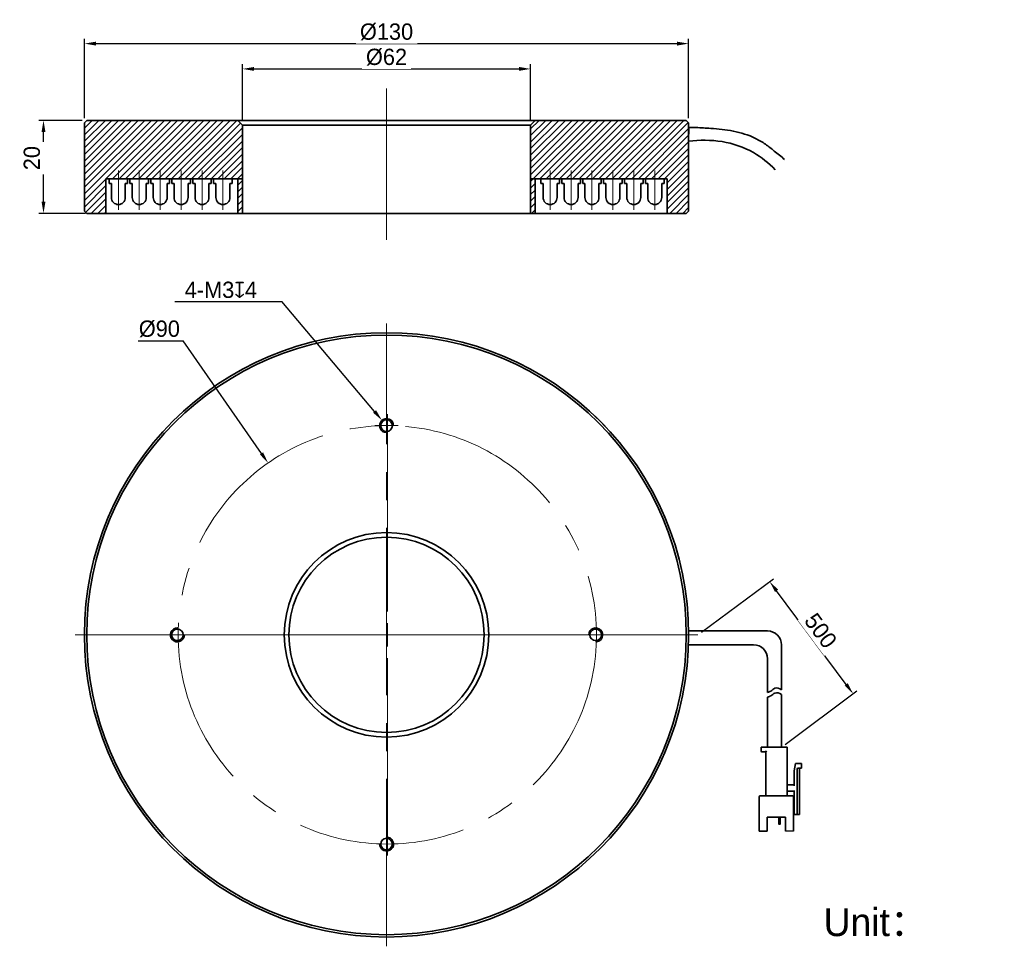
# Model space of a CAD drawing. Header units: inches. Extents: x -2951 to -2739, y -678 to -478.
import ezdxf

# ---------------------------------------------------------------- set-up
doc = ezdxf.new("R2010")
doc.units = ezdxf.units.IN
doc.header["$LTSCALE"] = 3
doc.header["$MEASUREMENT"] = 0
doc.header["$PDSIZE"] = -5
doc.linetypes.add('点画线', pattern=[18, 12, -2, 2, -2])
doc.layers.get('0').update_dxf_attribs({"lineweight": 40})
doc.layers.get('Defpoints').update_dxf_attribs({"lineweight": 18})
for name, color, linetype, lineweight in [('中心线层', 1, '点画线', 18), ('剖面线层', 4, 'Continuous', 18), ('尺寸线层', 3, 'Continuous', 18), ('明细栏文字', 6, 'Continuous', 18), ('粗实线', 7, 'Continuous', 30), ('粗实线层', 7, 'Continuous', 35)]:
    doc.layers.add(name, color=color, linetype=linetype, lineweight=lineweight)
doc.styles.get("Standard").update_dxf_attribs({"font": '兰亭黑 GBK.TTF'})
doc.dimstyles.new('CST Standard', dxfattribs={"dimtxt": 3.5, "dimasz": 2.5, "dimexe": 1, "dimexo": 1, "dimgap": 0.6, "dimtad": 1, "dimtoh": 1, "dimdsep": 46, "dimtxsty": 'Standard', "dimcen": -2.5, "dimdle": 5, "dimclrd": 8, "dimclre": 8, "dimadec": 1, "dimazin": 2, "dimtfac": 1, "dimtofl": 0, "dimtmove": 0, "dimatfit": 0, "dimfxl": 1, "dimtolj": 1, "dimarcsym": 0})

# ---------------------------------------------------------------- blocks, each defined once
blk = doc.blocks.new('*D114')
at = {"layer": 'Defpoints', "color": 0}
for p in [(-2840.84, -488.86), (-2902.84, -500.93), (-2840.84, -500.93)]:
    blk.add_point(p, dxfattribs=at)
at = {"layer": '尺寸线层', "color": 8, "linetype": 'Continuous', "lineweight": -2}
for p, q in [((-2902.84, -499.93), (-2902.84, -487.86)), ((-2900.34, -488.86), (-2843.34, -488.86)), ((-2840.84, -499.93), (-2840.84, -487.86))]:
    blk.add_line(p, q, dxfattribs=at)
at = {"layer": '尺寸线层', "color": 8}
for points in [[(-2900.34, -488.44), (-2900.34, -489.27), (-2902.84, -488.86)], [(-2843.34, -489.27), (-2843.34, -488.44), (-2840.84, -488.86)]]:
    blk.add_solid(points, dxfattribs=at)
at = {"layer": '尺寸线层', "color": 0, "ltscale": 3, "insert": (-2871.84, -486.33), "char_height": 3.5, "attachment_point": 5, "bg_fill": 3, "box_fill_scale": 1.25, "bg_fill_color": 9, "bg_fill_true_color": 13158600, "bg_fill_transparency": 0}
blk.add_mtext('\\A1;%%C62', dxfattribs=at)
blk = doc.blocks.new('*D115')
at = {"layer": 'Defpoints', "color": 0}
for p in [(-2806.84, -483.42), (-2936.84, -500.43), (-2806.84, -500.43)]:
    blk.add_point(p, dxfattribs=at)
at = {"layer": '尺寸线层', "color": 8, "linetype": 'Continuous', "lineweight": -2}
for p, q in [((-2936.84, -499.43), (-2936.84, -482.42)), ((-2806.84, -499.43), (-2806.84, -482.42)), ((-2934.34, -483.42), (-2809.34, -483.42))]:
    blk.add_line(p, q, dxfattribs=at)
at = {"layer": '尺寸线层', "color": 8}
for points in [[(-2934.34, -483), (-2934.34, -483.84), (-2936.84, -483.42)], [(-2809.34, -483.84), (-2809.34, -483), (-2806.84, -483.42)]]:
    blk.add_solid(points, dxfattribs=at)
at = {"layer": '尺寸线层', "color": 0, "ltscale": 3, "insert": (-2871.84, -480.9), "char_height": 3.5, "attachment_point": 5, "bg_fill": 3, "box_fill_scale": 1.25, "bg_fill_color": 9, "bg_fill_true_color": 13158600, "bg_fill_transparency": 0}
blk.add_mtext('\\A1;%%C130', dxfattribs=at)
blk = doc.blocks.new('*D116')
at = {"layer": 'Defpoints', "color": 0}
for p in [(-2945.65, -499.93), (-2936.34, -499.93), (-2935.59, -519.93)]:
    blk.add_point(p, dxfattribs=at)
at = {"layer": '尺寸线层', "color": 8, "linetype": 'Continuous', "lineweight": -2}
for p, q in [((-2937.34, -499.93), (-2946.65, -499.93)), ((-2945.65, -517.43), (-2945.65, -502.43)), ((-2936.59, -519.93), (-2946.65, -519.93))]:
    blk.add_line(p, q, dxfattribs=at)
at = {"layer": '尺寸线层', "color": 8}
for points in [[(-2945.23, -502.43), (-2946.06, -502.43), (-2945.65, -499.93)], [(-2946.06, -517.43), (-2945.23, -517.43), (-2945.65, -519.93)]]:
    blk.add_solid(points, dxfattribs=at)
at = {"layer": '尺寸线层', "color": 0, "ltscale": 3, "insert": (-2948.14, -508.05), "char_height": 3.5, "attachment_point": 5, "rotation": 90, "bg_fill": 3, "box_fill_scale": 1.25, "bg_fill_color": 9, "bg_fill_true_color": 13158600, "bg_fill_transparency": 0}
blk.add_mtext('\\A1;20', dxfattribs=at)
blk = doc.blocks.new('*D117')
at = {"layer": 'Defpoints', "color": 0}
for p in [(-2897.32, -573.63), (-2846.01, -647.57)]:
    blk.add_point(p, dxfattribs=at)
at = {"layer": '尺寸线层', "color": 8, "linetype": 'Continuous'}
for p, q in [((-2871.66, -605.6), (-2871.66, -563.1)), ((-2871.66, -613.1), (-2871.66, -608.1)), ((-2876.66, -610.6), (-2919.16, -610.6)), ((-2874.16, -610.6), (-2869.16, -610.6)), ((-2866.66, -610.6), (-2824.16, -610.6)), ((-2871.66, -615.6), (-2871.66, -658.1))]:
    blk.add_line(p, q, dxfattribs=at)
at = {"layer": '尺寸线层', "color": 8}
blk.add_solid([(-2899.08, -571.81), (-2898.4, -571.34), (-2897.32, -573.63)], dxfattribs=at)
at = {"layer": '尺寸线层', "color": 0, "ltscale": 3, "insert": (-2920.72, -544.8), "char_height": 3.5, "attachment_point": 5, "bg_fill": 3, "box_fill_scale": 1.25, "bg_fill_color": 9, "bg_fill_true_color": 13158600, "bg_fill_transparency": 0}
blk.add_mtext('\\A1;%%C90', dxfattribs=at)
at = {"layer": '尺寸线层', "color": 8, "linetype": 'Continuous', "lineweight": -2}
for p in [(-2925.27, -547.32), (-2898.74, -571.58)]:
    blk.add_line(p, (-2915.57, -547.32), dxfattribs=at)
blk = doc.blocks.new('*D118')
at = {"layer": 'Defpoints', "color": 0}
for p in [(-2872.81, -564.46), (-2870.87, -566.75)]:
    blk.add_point(p, dxfattribs=at)
at = {"layer": '尺寸线层', "color": 8, "linetype": 'Continuous', "lineweight": -2}
blk.add_line((-2874.42, -562.55), (-2894.4, -538.89), dxfattribs=at)
at = {"layer": '尺寸线层', "color": 8, "linetype": 'Continuous'}
for p, q in [((-2871.84, -568.1), (-2871.84, -563.1)), ((-2874.34, -565.6), (-2869.34, -565.6))]:
    blk.add_line(p, q, dxfattribs=at)
at = {"layer": '尺寸线层', "color": 8}
blk.add_solid([(-2874.74, -562.81), (-2874.1, -562.28), (-2872.81, -564.46)], dxfattribs=at)
at = {"layer": '尺寸线层', "color": 0, "ltscale": 3, "insert": (-2907.48, -536.4), "char_height": 3.5, "attachment_point": 5, "bg_fill": 3, "box_fill_scale": 1.25, "bg_fill_color": 9, "bg_fill_true_color": 13158600, "bg_fill_transparency": 0}
blk.add_mtext('\\A1;\\A1;4-M3{\\fGDT|b0|i0|c0|p2;\\C0;x}4', dxfattribs=at)
at = {"layer": '尺寸线层', "color": 8, "linetype": 'Continuous', "lineweight": -2}
blk.add_line((-2917.36, -538.89), (-2894.4, -538.89), dxfattribs=at)
blk = doc.blocks.new('*D119')
at = {"layer": 'Defpoints', "color": 0}
for p in [(-2789.42, -599.12), (-2804.84, -610.6), (-2786.87, -634.76)]:
    blk.add_point(p, dxfattribs=at)
at = {"layer": '尺寸线层', "color": 8, "linetype": 'Continuous', "lineweight": -2}
for p, q in [((-2804.04, -610), (-2788.61, -598.53)), ((-2772.93, -621.27), (-2787.92, -601.13)), ((-2786.07, -634.16), (-2770.64, -622.68))]:
    blk.add_line(p, q, dxfattribs=at)
at = {"layer": '尺寸线层', "color": 8}
for points in [[(-2787.59, -600.88), (-2788.26, -601.38), (-2789.42, -599.12)], [(-2773.27, -621.52), (-2772.6, -621.02), (-2771.44, -623.28)]]:
    blk.add_solid(points, dxfattribs=at)
at = {"layer": '尺寸线层', "color": 0, "ltscale": 3, "insert": (-2778.43, -609.71), "char_height": 3.5, "attachment_point": 5, "rotation": 306.6544, "bg_fill": 3, "box_fill_scale": 1.25, "bg_fill_color": 9, "bg_fill_true_color": 13158600, "bg_fill_transparency": 0}
blk.add_mtext('\\A1;500', dxfattribs=at)

msp = doc.modelspace()

# ---------------------------------------------------------------- linework, layer by layer
at = {"color": 0, "linetype": 'Continuous', "lineweight": 15}
msp.add_line((-2840.842, -512.529), (-2840.642, -512.529), dxfattribs=at)
at = {"layer": '中心线层', "color": 0}
for p, q in [((-2871.842, -493.037), (-2871.842, -525.598)), ((-2871.842, -677.601), (-2871.842, -543.601)), ((-2938.842, -610.601), (-2804.842, -610.601))]:
    msp.add_line(p, q, dxfattribs=at)
at = {"layer": '中心线层', "color": 0, "ltscale": 3}
for p, q in [((-2929.542, -510.707), (-2929.542, -519.165)), ((-2925.042, -510.707), (-2925.042, -519.165)), ((-2920.542, -510.707), (-2920.542, -519.165)), ((-2916.042, -510.707), (-2916.042, -519.165)), ((-2911.542, -510.707), (-2911.542, -519.165)), ((-2907.042, -510.707), (-2907.042, -519.165)), ((-2836.642, -510.707), (-2836.642, -519.165)), ((-2832.142, -510.707), (-2832.142, -519.165)), ((-2827.642, -510.707), (-2827.642, -519.165)), ((-2823.142, -510.707), (-2823.142, -519.165)), ((-2818.642, -510.707), (-2818.642, -519.165)), ((-2814.142, -510.707), (-2814.142, -519.165))]:
    msp.add_line(p, q, dxfattribs=at)
at = {"layer": '中心线层', "color": 0}
msp.add_circle((-2871.662, -610.601), 45, dxfattribs=at)
at = {"layer": '粗实线', "color": 0}
msp.add_line((-2784.268, -652.856), (-2785.968, -652.856), dxfattribs=at)
at = {"layer": '粗实线层', "color": 0}
for p, q in [((-2936.842, -500.429), (-2936.342, -499.929)), ((-2936.842, -500.429), (-2936.342, -499.929)), ((-2936.342, -499.929), (-2902.842, -499.929)), ((-2902.842, -499.929), (-2871.842, -499.929)), ((-2840.842, -499.929), (-2871.842, -499.929)), ((-2823.092, -499.929), (-2840.842, -499.929)), ((-2839.842, -499.929), (-2840.842, -500.929)), ((-2823.092, -499.929), (-2820.592, -499.929)), ((-2807.342, -499.929), (-2820.592, -499.929)), ((-2806.842, -500.429), (-2807.342, -499.929)), ((-2806.842, -500.429), (-2807.342, -499.929)), ((-2936.842, -500.429), (-2936.842, -501.929)), ((-2936.842, -500.429), (-2936.842, -501.929)), ((-2936.842, -501.929), (-2936.842, -507.429)), ((-2936.842, -501.929), (-2936.842, -502.929)), ((-2871.842, -500.929), (-2840.842, -500.929)), ((-2840.842, -500.929), (-2840.842, -519.929)), ((-2806.842, -500.429), (-2806.842, -501.929)), ((-2806.842, -500.429), (-2806.842, -501.929)), ((-2806.842, -501.929), (-2806.842, -502.929)), ((-2936.842, -507.429), (-2936.842, -519.429)), ((-2806.842, -506.429), (-2806.842, -516.429)), ((-2932.242, -512.529), (-2903.042, -512.529)), ((-2932.242, -512.529), (-2932.242, -519.929)), ((-2931.542, -512.529), (-2931.542, -513.529)), ((-2903.842, -519.929), (-2903.842, -512.529)), ((-2902.842, -512.529), (-2903.042, -512.529)), ((-2902.842, -519.929), (-2902.842, -512.529)), ((-2811.442, -512.529), (-2840.642, -512.529)), ((-2839.842, -519.929), (-2839.842, -512.529)), ((-2812.142, -512.529), (-2812.142, -513.529)), ((-2811.442, -512.529), (-2811.442, -519.929)), ((-2931.542, -513.529), (-2931.042, -513.529)), ((-2931.042, -513.529), (-2931.042, -516.529)), ((-2812.642, -513.529), (-2812.642, -516.529)), ((-2812.142, -513.529), (-2812.642, -513.529)), ((-2806.842, -516.429), (-2806.842, -519.429)), ((-2936.342, -519.929), (-2936.842, -519.429)), ((-2935.592, -519.929), (-2936.342, -519.929)), ((-2935.592, -519.929), (-2935.142, -519.929)), ((-2935.142, -519.929), (-2933.542, -519.929)), ((-2901.842, -519.929), (-2933.542, -519.929)), ((-2933.542, -519.929), (-2932.742, -519.929)), ((-2901.842, -519.929), (-2871.842, -519.929)), ((-2841.842, -519.929), (-2871.842, -519.929)), ((-2841.842, -519.929), (-2810.142, -519.929)), ((-2810.142, -519.929), (-2810.942, -519.929)), ((-2808.542, -519.929), (-2810.142, -519.929)), ((-2808.092, -519.929), (-2808.542, -519.929)), ((-2808.092, -519.929), (-2807.342, -519.929)), ((-2807.342, -519.929), (-2806.842, -519.429)), ((-2824.819, -565.7), (-2826.941, -563.579)), ((-2789.868, -609.756), (-2806.868, -609.756)), ((-2792.868, -612.756), (-2806.868, -612.756)), ((-2786.868, -612.756), (-2786.868, -622.421)), ((-2789.868, -615.756), (-2789.868, -622.969)), ((-2789.868, -623.995), (-2789.868, -634.756)), ((-2786.868, -623.447), (-2786.868, -634.756)), ((-2791.268, -635.556), (-2791.268, -634.756)), ((-2791.268, -634.756), (-2785.668, -634.756)), ((-2785.668, -645.056), (-2785.668, -634.756)), ((-2791.068, -635.756), (-2790.268, -635.756)), ((-2790.068, -635.556), (-2790.268, -635.756)), ((-2790.268, -645.056), (-2790.268, -635.756)), ((-2783.868, -638.256), (-2784.168, -639.856)), ((-2782.568, -638.256), (-2783.868, -638.256)), ((-2783.468, -649.256), (-2783.468, -639.456)), ((-2783.268, -639.256), (-2782.568, -639.256)), ((-2782.968, -649.256), (-2782.968, -639.256)), ((-2782.568, -639.256), (-2782.568, -638.256)), ((-2784.168, -639.856), (-2784.168, -643.056)), ((-2784.168, -642.856), (-2785.468, -642.856)), ((-2791.668, -652.856), (-2791.668, -645.456)), ((-2791.468, -645.256), (-2784.468, -645.256)), ((-2785.468, -644.256), (-2784.168, -644.256)), ((-2784.268, -652.856), (-2784.268, -645.456)), ((-2784.168, -644.056), (-2784.168, -649.256)), ((-2784.168, -648.056), (-2784.268, -648.056)), ((-2785.968, -649.856), (-2789.968, -649.856)), ((-2789.968, -652.856), (-2789.968, -649.856)), ((-2787.468, -649.856), (-2787.468, -651.236)), ((-2787.118, -649.856), (-2787.118, -651.236)), ((-2785.968, -652.856), (-2785.968, -649.856)), ((-2784.268, -649.256), (-2782.968, -649.256)), ((-2787.218, -651.336), (-2787.368, -651.336)), ((-2789.968, -652.856), (-2791.668, -652.856))]:
    msp.add_line(p, q, dxfattribs=at)
at = {"layer": '粗实线层', "color": 0, "ltscale": 3}
for p, q in [((-2927.542, -512.529), (-2927.542, -513.529)), ((-2927.042, -512.529), (-2927.042, -513.529)), ((-2923.042, -512.529), (-2923.042, -513.529)), ((-2922.542, -512.529), (-2922.542, -513.529)), ((-2918.542, -512.529), (-2918.542, -513.529)), ((-2918.042, -512.529), (-2918.042, -513.529)), ((-2914.042, -512.529), (-2914.042, -513.529)), ((-2913.542, -512.529), (-2913.542, -513.529)), ((-2909.542, -512.529), (-2909.542, -513.529)), ((-2909.042, -512.529), (-2909.042, -513.529)), ((-2906.242, -512.529), (-2904.242, -512.529)), ((-2905.042, -512.529), (-2905.042, -513.529)), ((-2837.442, -512.529), (-2839.442, -512.529)), ((-2838.642, -512.529), (-2838.642, -513.529)), ((-2834.642, -512.529), (-2834.642, -513.529)), ((-2834.142, -512.529), (-2834.142, -513.529)), ((-2830.142, -512.529), (-2830.142, -513.529)), ((-2829.642, -512.529), (-2829.642, -513.529)), ((-2825.642, -512.529), (-2825.642, -513.529)), ((-2825.142, -512.529), (-2825.142, -513.529)), ((-2821.142, -512.529), (-2821.142, -513.529)), ((-2820.642, -512.529), (-2820.642, -513.529)), ((-2816.642, -512.529), (-2816.642, -513.529)), ((-2816.142, -512.529), (-2816.142, -513.529)), ((-2928.042, -513.529), (-2928.042, -516.529)), ((-2927.542, -513.529), (-2928.042, -513.529)), ((-2927.042, -513.529), (-2926.542, -513.529)), ((-2926.542, -513.529), (-2926.542, -516.529)), ((-2923.542, -513.529), (-2923.542, -516.529)), ((-2923.042, -513.529), (-2923.542, -513.529)), ((-2922.542, -513.529), (-2922.042, -513.529)), ((-2922.042, -513.529), (-2922.042, -516.529)), ((-2919.042, -513.529), (-2919.042, -516.529)), ((-2918.542, -513.529), (-2919.042, -513.529)), ((-2918.042, -513.529), (-2917.542, -513.529)), ((-2917.542, -513.529), (-2917.542, -516.529)), ((-2914.542, -513.529), (-2914.542, -516.529)), ((-2914.042, -513.529), (-2914.542, -513.529)), ((-2913.542, -513.529), (-2913.042, -513.529)), ((-2913.042, -513.529), (-2913.042, -516.529)), ((-2910.042, -513.529), (-2910.042, -516.529)), ((-2909.542, -513.529), (-2910.042, -513.529)), ((-2909.042, -513.529), (-2908.542, -513.529)), ((-2908.542, -513.529), (-2908.542, -516.529)), ((-2905.542, -513.529), (-2905.542, -516.529)), ((-2905.042, -513.529), (-2905.542, -513.529)), ((-2838.642, -513.529), (-2838.142, -513.529)), ((-2838.142, -513.529), (-2838.142, -516.529)), ((-2835.142, -513.529), (-2835.142, -516.529)), ((-2834.642, -513.529), (-2835.142, -513.529)), ((-2834.142, -513.529), (-2833.642, -513.529)), ((-2833.642, -513.529), (-2833.642, -516.529)), ((-2830.642, -513.529), (-2830.642, -516.529)), ((-2830.142, -513.529), (-2830.642, -513.529)), ((-2829.642, -513.529), (-2829.142, -513.529)), ((-2829.142, -513.529), (-2829.142, -516.529)), ((-2826.142, -513.529), (-2826.142, -516.529)), ((-2825.642, -513.529), (-2826.142, -513.529)), ((-2825.142, -513.529), (-2824.642, -513.529)), ((-2824.642, -513.529), (-2824.642, -516.529)), ((-2821.642, -513.529), (-2821.642, -516.529)), ((-2821.142, -513.529), (-2821.642, -513.529)), ((-2820.642, -513.529), (-2820.142, -513.529)), ((-2820.142, -513.529), (-2820.142, -516.529)), ((-2817.142, -513.529), (-2817.142, -516.529)), ((-2816.642, -513.529), (-2817.142, -513.529)), ((-2816.142, -513.529), (-2815.642, -513.529)), ((-2815.642, -513.529), (-2815.642, -516.529))]:
    msp.add_line(p, q, dxfattribs=at)
at = {"layer": '粗实线层', "color": 0}
for centre, radius in [((-2871.842, -610.601), 65), ((-2871.842, -610.601), 64.5), ((-2871.842, -565.602), 1.25), ((-2871.842, -610.601), 22), ((-2871.842, -610.601), 21), ((-2916.842, -610.601), 1.25), ((-2826.842, -610.601), 1.25), ((-2871.842, -655.601), 1.25)]:
    msp.add_circle(centre, radius, dxfattribs=at)
for centre, radius, start, end in [((-2929.542, -516.529), 1.5, 179.99808, 270), ((-2814.142, -516.529), 1.5, 270, 0.00193), ((-2871.842, -565.602), 1.5, 359.27355, 270), ((-2916.842, -610.601), 1.5, 89.27355, 0), ((-2826.842, -610.601), 1.5, 269.27355, 180), ((-2789.868, -612.756), 3, 0, 90), ((-2792.868, -615.756), 3, 0, 90), ((-2791.068, -635.556), 0.2, 180, 270), ((-2783.268, -639.456), 0.2, 90, 180), ((-2785.468, -642.656), 0.2, 180, 270), ((-2791.468, -645.456), 0.2, 90, 180), ((-2790.468, -645.056), 0.2, 270, 0), ((-2785.468, -644.456), 0.2, 90, 180), ((-2785.468, -645.056), 0.2, 180, 270), ((-2784.468, -645.456), 0.2, 0, 90), ((-2787.368, -651.236), 0.1, 180, 270), ((-2787.218, -651.236), 0.1, 270, 0), ((-2871.842, -655.601), 1.5, 179.27355, 90)]:
    msp.add_arc(centre, radius, start, end, dxfattribs=at)
at = {"layer": '粗实线层', "color": 0, "ltscale": 3}
for centre, start, end in [((-2929.542, -516.529), 270, 0.00192), ((-2925.042, -516.529), 179.99808, 270), ((-2925.042, -516.529), 270, 0.00192), ((-2920.542, -516.529), 179.99808, 270), ((-2920.542, -516.529), 270, 0.00192), ((-2916.042, -516.529), 179.99808, 270), ((-2916.042, -516.529), 270, 0.00192), ((-2911.542, -516.529), 179.99808, 270), ((-2911.542, -516.529), 270, 0.00192), ((-2907.042, -516.529), 179.99808, 270), ((-2907.042, -516.529), 270, 0.00192), ((-2836.642, -516.529), 179.99808, 270), ((-2836.642, -516.529), 270, 0.00192), ((-2832.142, -516.529), 179.99808, 270), ((-2832.142, -516.529), 270, 0.00193), ((-2827.642, -516.529), 179.99808, 270), ((-2827.642, -516.529), 270, 0.00193), ((-2823.142, -516.529), 179.99808, 270), ((-2823.142, -516.529), 270, 0.00193), ((-2818.642, -516.529), 179.99808, 270), ((-2818.642, -516.529), 270, 0.00193), ((-2814.142, -516.529), 179.99808, 270)]:
    msp.add_arc(centre, 1.5, start, end, dxfattribs=at)
at = {"layer": '粗实线层', "color": 0}
for points, knots in [([(-2806.842, -506.929), (-2806.842, -506.923), (-2806.843, -506.905), (-2806.849, -506.707), (-2806.86, -506.289), (-2806.87, -505.715), (-2806.875, -505.048), (-2806.873, -504.362), (-2806.864, -503.736), (-2806.852, -503.254), (-2806.843, -502.974), (-2806.842, -502.943), (-2806.842, -502.929)], [0, 0, 0, 0, 305.3604443, 880.0670161, 1458.01965, 2044.0642119, 2639.2613402, 3240.841061, 3843.6008721, 4441.7971449, 5031.268715, 5488.4654216, 5488.4654216, 5488.4654216, 5488.4654216]), ([(-2806.86, -504.429), (-2802.098, -503.816), (-2797.077, -504.448), (-2792.918, -506.848), (-2791.185, -507.848), (-2789.613, -509.118), (-2788.227, -510.56)], [0, 0, 0, 0, 928.8931102, 928.8931102, 928.8931102, 1321.584828, 1321.584828, 1321.584828, 1321.584828]), ([(-2789.868, -622.969), (-2789.629, -622.932), (-2789.08, -622.733), (-2788.136, -621.778), (-2787.347, -622.08), (-2786.868, -622.421)], [0, 0, 0, 0, 334.2790985, 787.560868, 1452.5595752, 1452.5595752, 1452.5595752, 1452.5595752]), ([(-2789.868, -623.995), (-2789.629, -623.958), (-2789.08, -623.759), (-2788.136, -622.805), (-2787.347, -623.106), (-2786.868, -623.447)], [0, 0, 0, 0, 333.9382907, 786.7579254, 1451.0786458, 1451.0786458, 1451.0786458, 1451.0786458])]:
    msp.add_open_spline(points, degree=3, knots=knots, dxfattribs=at)

# ---------------------------------------------------------------- texts
at = {"layer": '明细栏文字', "color": 0, "ltscale": 3, "insert": (-2777.806, -669.41), "char_height": 6, "width": 32.50612, "attachment_point": 1}
msp.add_mtext('Unit：mm', dxfattribs=at)

# ---------------------------------------------------------------- next in the draw order: dimensions: what is measured, and where the dimension line sits
at = {"layer": '尺寸线层', "color": 0}
dim = msp.add_linear_dim(base=(-2840.842, -488.857), p1=(-2902.842, -500.929), p2=(-2840.842, -500.929), dimstyle='CST Standard', override={"dimpost": '%%C<>', "dimsah": 1, "dimtfill": 1, "dimtzin": 8}, dxfattribs=at)
dim.commit()
dim.dimension.update_dxf_attribs({"geometry": '*D114', "text_midpoint": (-2871.842, -486.332)})
dim = msp.add_diameter_dim_2p(p1=(-2846.01, -647.573), p2=(-2897.315, -573.629), dimstyle='CST Standard', override={"dimpost": '%%C<>', "dimsah": 1, "dimtfill": 1, "dimtzin": 8}, dxfattribs=at)
dim.commit()
dim.dimension.update_dxf_attribs({"geometry": '*D117', "text_midpoint": (-2920.719, -547.322), "dimtype": 163})
dim = msp.add_linear_dim(base=(-2789.417, -599.123), p1=(-2786.868, -634.756), p2=(-2804.842, -610.601), angle=126.6544, text='500', dimstyle='CST Standard', override={"dimpost": '500', "dimsah": 1, "dimtfill": 1}, dxfattribs=at)
dim.commit()
dim.dimension.update_dxf_attribs({"geometry": '*D119', "text_midpoint": (-2778.434, -609.715)})

# ---------------------------------------------------------------- next in the draw order: dimensions: what is measured, and where the dimension line sits
dim = msp.add_linear_dim(base=(-2806.842, -483.421), p1=(-2936.842, -500.429), p2=(-2806.842, -500.429), angle=0, dimstyle='CST Standard', override={"dimpost": '%%C<>', "dimsah": 1, "dimtfill": 1, "dimtzin": 8}, dxfattribs=at)
dim.commit()
dim.dimension.update_dxf_attribs({"geometry": '*D115', "text_midpoint": (-2871.842, -480.896)})
dim = msp.add_diameter_dim_2p(p1=(-2870.874, -566.748), p2=(-2872.81, -564.455), text='\\A1;4-M3{\\fGDT|b0|i0|c0|p2;\\C0;x}4', dimstyle='CST Standard', override={"dimtih": 1, "dimpost": '4-M<>牙深4', "dimtxsty": 'Standard', "dimsah": 1, "dimtfill": 1, "dimtzin": 8}, dxfattribs=at)
dim.commit()
dim.dimension.update_dxf_attribs({"geometry": '*D118', "text_midpoint": (-2907.476, -538.887), "dimtype": 163})

# ---------------------------------------------------------------- next in the draw order: linework, layer by layer
at = {"layer": '粗实线层', "color": 0}
for p, q in [((-2903.842, -499.929), (-2902.842, -500.929)), ((-2902.842, -500.929), (-2902.842, -519.929)), ((-2871.842, -500.929), (-2902.842, -500.929)), ((-2806.86, -504.429), (-2806.824, -501.429))]:
    msp.add_line(p, q, dxfattribs=at)
msp.add_open_spline([(-2806.824, -501.429), (-2806.303, -501.435), (-2804.721, -501.485), (-2801.524, -501.679), (-2797.178, -502.069), (-2793.583, -503.192), (-2791.367, -504.376), (-2789.98, -505.256), (-2788.295, -506.627), (-2786.909, -507.703), (-2786.206, -508.343)], degree=3, knots=[0, 0, 0, 0, 311.1801184, 945.7940035, 1914.6894985, 2913.8814837, 3165.6296517, 3415.1082732, 3894.2276796, 4462.5073126, 4462.5073126, 4462.5073126, 4462.5073126], dxfattribs=at)

# ---------------------------------------------------------------- next in the draw order: dimensions: what is measured, and where the dimension line sits
at = {"layer": '尺寸线层', "color": 0}
dim = msp.add_linear_dim(base=(-2945.646, -499.929), p1=(-2935.592, -519.929), p2=(-2936.342, -499.929), angle=90, dimstyle='CST Standard', override={"dimsah": 1, "dimtfill": 1, "dimtzin": 8}, dxfattribs=at)
dim.commit()
dim.dimension.update_dxf_attribs({"geometry": '*D116', "text_midpoint": (-2945.646, -508.05), "dimtype": 160})

# ---------------------------------------------------------------- next in the draw order: hatches: boundary and pattern name
at = {"layer": '剖面线层'}
h = msp.add_hatch(dxfattribs=at)
h.set_pattern_fill('无图案', color=0, style=0, pattern_type=0)
h.set_pattern_definition([(45, (-2976.8435, -748.0783), (-0.7071068, 0.7071068), [])])
h.paths.add_polyline_path([(-2936.842, -507.429), (-2936.842, -507.225), (-2936.842, -501.929), (-2936.842, -500.429), (-2936.342, -499.929), (-2903.842, -499.929), (-2902.842, -500.929), (-2902.842, -512.529), (-2903.042, -512.529), (-2903.842, -512.529), (-2907.042, -512.529), (-2909.042, -512.529), (-2911.042, -512.529), (-2911.542, -512.529), (-2913.542, -512.529), (-2915.542, -512.529), (-2916.042, -512.529), (-2918.042, -512.529), (-2920.042, -512.529), (-2920.542, -512.529), (-2922.542, -512.529), (-2924.542, -512.529), (-2925.042, -512.529), (-2927.042, -512.529), (-2929.042, -512.529), (-2932.242, -512.529), (-2932.242, -519.929), (-2933.542, -519.929), (-2935.142, -519.929), (-2935.592, -519.929), (-2936.342, -519.929), (-2936.842, -519.429)], flags=0)
edge = h.paths.add_edge_path(flags=0)
edge.add_line((-2840.842, -512.529), (-2840.842, -504.29))
edge.add_line((-2840.842, -504.29), (-2840.842, -500.929))
edge.add_line((-2840.842, -500.929), (-2839.842, -499.929))
edge.add_line((-2839.842, -499.929), (-2823.092, -499.929))
edge.add_line((-2823.092, -499.929), (-2820.592, -499.929))
edge.add_line((-2820.592, -499.929), (-2807.342, -499.929))
edge.add_line((-2807.342, -499.929), (-2806.842, -500.429))
edge.add_line((-2806.842, -500.429), (-2806.842, -501.929))
edge.add_line((-2806.842, -501.929), (-2806.842, -502.929))
edge.add_spline(control_points=[(-2806.842, -502.929), (-2806.842, -502.943), (-2806.843, -502.974), (-2806.852, -503.254), (-2806.864, -503.736), (-2806.873, -504.362), (-2806.875, -505.048), (-2806.87, -505.715), (-2806.86, -506.289), (-2806.849, -506.707), (-2806.843, -506.905), (-2806.842, -506.923), (-2806.842, -506.929)], knot_values=[0, 0, 0, 0, 0.3332633, 0.7629454, 1.1989872, 1.6383555, 2.0768636, 2.5107192, 2.9379033, 3.3591889, 3.7781084, 4.0006941, 4.0006941, 4.0006941, 4.0006941], weights=[1, 1, 1, 1, 1, 1, 1, 1, 1, 1, 1, 1, 1], degree=3, periodic=0)
edge.add_line((-2806.842, -506.929), (-2806.842, -516.429))
edge.add_line((-2806.842, -516.429), (-2806.842, -519.429))
edge.add_line((-2806.842, -519.429), (-2807.342, -519.929))
edge.add_line((-2807.342, -519.929), (-2808.092, -519.929))
edge.add_line((-2808.092, -519.929), (-2808.542, -519.929))
edge.add_line((-2808.542, -519.929), (-2810.142, -519.929))
edge.add_line((-2810.142, -519.929), (-2811.442, -519.929))
edge.add_line((-2811.442, -519.929), (-2811.442, -512.529))
edge.add_line((-2811.442, -512.529), (-2814.642, -512.529))
edge.add_line((-2814.642, -512.529), (-2816.642, -512.529))
edge.add_line((-2816.642, -512.529), (-2818.642, -512.529))
edge.add_line((-2818.642, -512.529), (-2819.142, -512.529))
edge.add_line((-2819.142, -512.529), (-2821.142, -512.529))
edge.add_line((-2821.142, -512.529), (-2823.142, -512.529))
edge.add_line((-2823.142, -512.529), (-2823.642, -512.529))
edge.add_line((-2823.642, -512.529), (-2825.642, -512.529))
edge.add_line((-2825.642, -512.529), (-2827.642, -512.529))
edge.add_line((-2827.642, -512.529), (-2828.142, -512.529))
edge.add_line((-2828.142, -512.529), (-2830.142, -512.529))
edge.add_line((-2830.142, -512.529), (-2832.142, -512.529))
edge.add_line((-2832.142, -512.529), (-2832.642, -512.529))
edge.add_line((-2832.642, -512.529), (-2834.642, -512.529))
edge.add_line((-2834.642, -512.529), (-2836.642, -512.529))
edge.add_line((-2836.642, -512.529), (-2839.842, -512.529))
edge.add_line((-2839.842, -512.529), (-2840.642, -512.529))
edge.add_line((-2840.642, -512.529), (-2840.842, -512.529))
h.paths.add_polyline_path([(-2840.842, -519.929), (-2840.842, -514.719), (-2840.842, -512.529), (-2840.642, -512.529), (-2839.842, -512.529), (-2839.842, -519.929)], flags=0)
h.paths.add_polyline_path([(-2903.842, -519.929), (-2903.842, -514.047), (-2903.842, -512.529), (-2903.042, -512.529), (-2902.842, -512.529), (-2902.842, -519.929)], flags=0)

doc.saveas('drawing.dxf')
